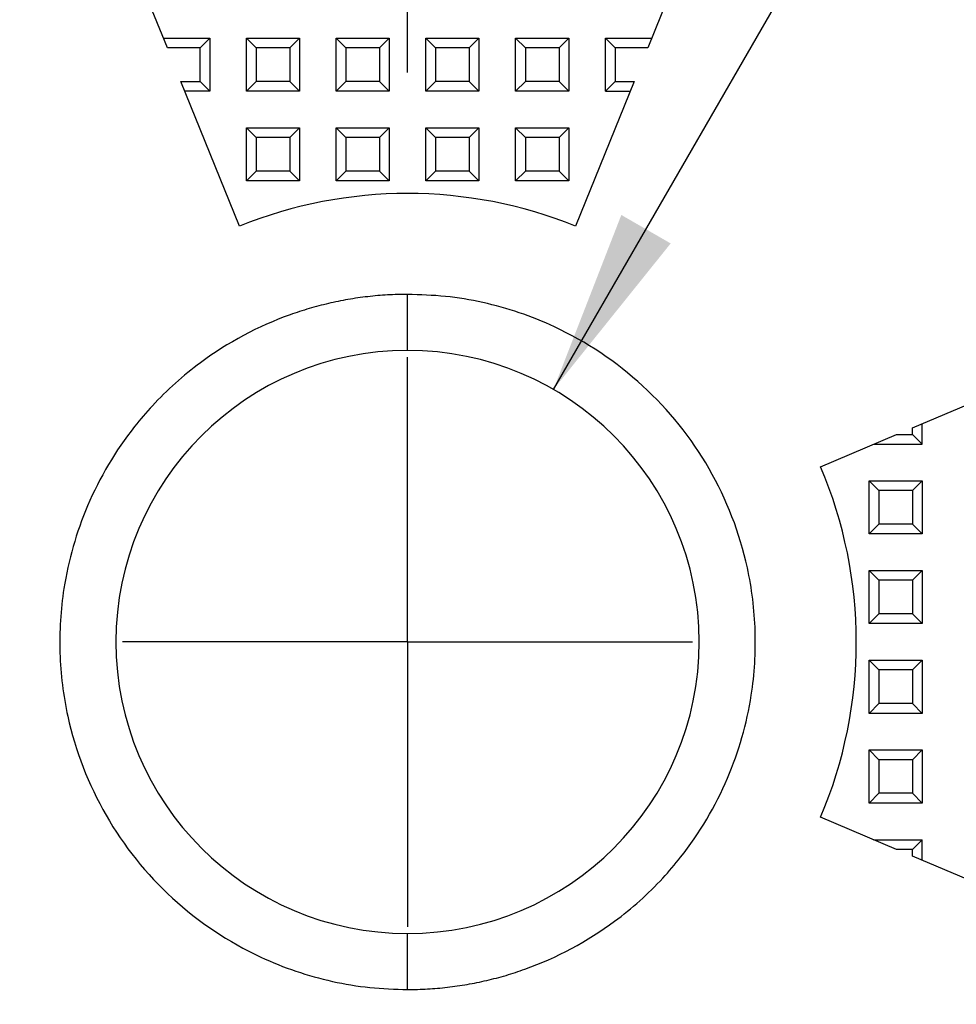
# Model space of a CAD drawing. Header units: millimetres. Extents: x 3 to 137, y 3 to 105.
# Tile 6 of 16: x 51 to 59, y 54 to 62. Entities that reach past the tile are written whole.
import ezdxf

# ---------------------------------------------------------------- set-up
doc = ezdxf.new("R2010")
doc.units = ezdxf.units.MM
doc.header["$LTSCALE"] = 0.5
doc.linetypes.add('SLD-Center', pattern=[19.05, 15.24, -1.27, 1.27, -1.27])
doc.linetypes.add('SLD-Solid', pattern=[0])
doc.layers.add('CENTER', color=40, linetype='SLD-Center')
doc.layers.add('DIMENSIONS', color=140, linetype='SLD-Solid', lineweight=25)
doc.styles.add('SLDTEXTSTYLE0', font='VERDANA.TTF')
doc.dimstyles.new('SLDDIMSTYLE0', dxfattribs={"dimtxt": 1.079004, "dimasz": 1.651, "dimexe": 0, "dimexo": 0.0625, "dimgap": 0.269751, "dimtad": 0, "dimtih": 1, "dimtoh": 1, "dimrnd": 1e-09, "dimzin": 4, "dimdsep": 46, "dimtxsty": 'SLDTEXTSTYLE0', "dimsah": 1, "dimcen": 0, "dimadec": 0, "dimazin": 1, "dimtfac": 1, "dimtofl": 0, "dimtmove": 0, "dimatfit": 3, "dimfxl": 0, "dimfrac": 2, "dimtolj": 1, "dimtzin": 12, "dimarcsym": 0})
doc.dimstyles.new('SLDDIMSTYLE1', dxfattribs={"dimtxt": 1.079004, "dimasz": 1.651, "dimexe": 0, "dimexo": 0.0625, "dimgap": 0.269751, "dimtad": 0, "dimtih": 1, "dimtoh": 1, "dimrnd": 1e-09, "dimzin": 12, "dimdsep": 46, "dimtxsty": 'SLDTEXTSTYLE0', "dimsah": 1, "dimcen": 0, "dimadec": 0, "dimazin": 3, "dimtfac": 1, "dimtofl": 0, "dimtmove": 0, "dimatfit": 3, "dimfxl": 0, "dimfrac": 2, "dimtolj": 1, "dimtzin": 12, "dimarcsym": 0})

# ---------------------------------------------------------------- blocks, each defined once
blk = doc.blocks.new('_D')
at = {"layer": 'DIMENSIONS'}
for p, q in [((41.2699, 78.5097), (40.9075, 78.5097)), ((40.9075, 78.5097), (40.9075, 76.7948)), ((44.4762, 78.5097), (44.8385, 78.5097)), ((44.8385, 78.5097), (44.8385, 76.7948)), ((48.4658, 78.5097), (45.2908, 78.5097)), ((50.3645, 71.3124), (48.4658, 78.5097)), ((40.9075, 76.7948), (41.2699, 76.7948)), ((44.8385, 76.7948), (44.4762, 76.7948))]:
    blk.add_line(p, q, dxfattribs=at)
blk.add_solid([(50.3645, 71.3124), (50.1889, 72.9736), (49.6977, 72.844)], dxfattribs=at)
at = {"layer": 'DIMENSIONS', "char_height": 1.05833, "attachment_point": 1, "style": 'SLDTEXTSTYLE0'}
for s, insert in [('%%c', (40.4553, 80.0955)), ('30.0', (42.0844, 80.0955)), ('1.18', (41.2699, 78.139))]:
    blk.add_mtext(s, dxfattribs=dict(at, insert=insert))
blk = doc.blocks.new('_D_1')
at = {"layer": 'DIMENSIONS'}
for p, q in [((55.4907, 59.0603), (66.7198, 78.5097)), ((66.7198, 78.5097), (69.8948, 78.5097)), ((70.6195, 78.5097), (70.2571, 78.5097)), ((70.2571, 78.5097), (70.2571, 76.7948)), ((73.8258, 78.5097), (74.1882, 78.5097)), ((74.1882, 78.5097), (74.1882, 76.7948)), ((70.2571, 76.7948), (70.6195, 76.7948)), ((74.1882, 76.7948), (73.8258, 76.7948))]:
    blk.add_line(p, q, dxfattribs=at)
blk.add_solid([(55.4907, 59.0603), (56.5361, 60.3631), (56.0962, 60.6171)], dxfattribs=at)
at = {"layer": 'DIMENSIONS', "char_height": 1.05833, "attachment_point": 1, "style": 'SLDTEXTSTYLE0'}
for s, insert in [('%%c', (70.2537, 80.0955)), ('5.2', (71.8828, 80.0955)), ('0.20', (70.6195, 78.139))]:
    blk.add_mtext(s, dxfattribs=dict(at, insert=insert))
blk = doc.blocks.new('SW_CENTERMARKSYMBOL_0')
at = {"layer": 'CENTER', "color": 0}
for p, q in [((0, 5.08), (0, 17.54)), ((0, 0), (0, 2.54)), ((0, 0), (-2.54, 0)), ((0, 0), (0, -2.54)), ((0, 0), (2.54, 0))]:
    blk.add_line(p, q, dxfattribs=at)

msp = doc.modelspace()

# ---------------------------------------------------------------- linework, layer by layer
for p, q in [((52.0493, 62.1086), (51.5241, 63.4086)), ((56.8572, 63.4086), (56.332, 62.1086)), ((52.0143, 62.1952), (52.4273, 62.1952)), ((52.4273, 62.1952), (52.3407, 62.1086)), ((52.4273, 62.1952), (52.4273, 61.722)), ((52.7541, 61.722), (52.7541, 62.1952)), ((52.7541, 62.1952), (53.2273, 62.1952)), ((52.8407, 62.1086), (52.7541, 62.1952)), ((53.2273, 62.1952), (53.1407, 62.1086)), ((53.2273, 62.1952), (53.2273, 61.722)), ((53.5541, 61.722), (53.5541, 62.1952)), ((53.5541, 62.1952), (54.0273, 62.1952)), ((53.6407, 62.1086), (53.5541, 62.1952)), ((54.0273, 62.1952), (53.9407, 62.1086)), ((54.0273, 62.1952), (54.0273, 61.722)), ((54.3541, 61.722), (54.3541, 62.1952)), ((54.3541, 62.1952), (54.8273, 62.1952)), ((54.4407, 62.1086), (54.3541, 62.1952)), ((54.8273, 62.1952), (54.7407, 62.1086)), ((54.8273, 62.1952), (54.8273, 61.722)), ((55.1541, 61.722), (55.1541, 62.1952)), ((55.1541, 62.1952), (55.6273, 62.1952)), ((55.2407, 62.1086), (55.1541, 62.1952)), ((55.6273, 62.1952), (55.5407, 62.1086)), ((55.6273, 62.1952), (55.6273, 61.722)), ((55.9541, 62.1952), (56.367, 62.1952)), ((55.9541, 61.722), (55.9541, 62.1952)), ((55.9541, 62.1952), (56.0407, 62.1086)), ((52.3407, 62.1086), (52.0493, 62.1086)), ((52.3407, 61.8086), (52.3407, 62.1086)), ((53.1407, 62.1086), (52.8407, 62.1086)), ((52.8407, 62.1086), (52.8407, 61.8086)), ((53.1407, 62.1086), (53.1407, 61.8086)), ((53.9407, 62.1086), (53.6407, 62.1086)), ((53.6407, 62.1086), (53.6407, 61.8086)), ((53.9407, 62.1086), (53.9407, 61.8086)), ((54.7407, 62.1086), (54.4407, 62.1086)), ((54.4407, 62.1086), (54.4407, 61.8086)), ((54.7407, 62.1086), (54.7407, 61.8086)), ((55.5407, 62.1086), (55.2407, 62.1086)), ((55.2407, 62.1086), (55.2407, 61.8086)), ((55.5407, 62.1086), (55.5407, 61.8086)), ((56.0407, 62.1086), (56.0407, 61.8086)), ((56.332, 62.1086), (56.0407, 62.1086)), ((52.1705, 61.8086), (52.3407, 61.8086)), ((52.6922, 60.5174), (52.1705, 61.8086)), ((52.3407, 61.8086), (52.4273, 61.722)), ((52.8407, 61.8086), (52.7541, 61.722)), ((53.1407, 61.8086), (52.8407, 61.8086)), ((53.1407, 61.8086), (53.2273, 61.722)), ((53.6407, 61.8086), (53.5541, 61.722)), ((53.9407, 61.8086), (53.6407, 61.8086)), ((53.9407, 61.8086), (54.0273, 61.722)), ((54.4407, 61.8086), (54.3541, 61.722)), ((54.7407, 61.8086), (54.4407, 61.8086)), ((54.7407, 61.8086), (54.8273, 61.722)), ((55.2407, 61.8086), (55.1541, 61.722)), ((55.5407, 61.8086), (55.2407, 61.8086)), ((55.5407, 61.8086), (55.6273, 61.722)), ((56.2108, 61.8086), (55.6891, 60.5174)), ((56.0407, 61.8086), (55.9541, 61.722)), ((56.0407, 61.8086), (56.2108, 61.8086)), ((52.4273, 61.722), (52.2055, 61.722)), ((53.2273, 61.722), (52.7541, 61.722)), ((54.0273, 61.722), (53.5541, 61.722)), ((54.8273, 61.722), (54.3541, 61.722)), ((55.6273, 61.722), (55.1541, 61.722)), ((55.9541, 61.722), (56.1758, 61.722)), ((52.7541, 61.3952), (53.2273, 61.3952)), ((52.7541, 60.922), (52.7541, 61.3952)), ((52.8407, 61.3086), (52.7541, 61.3952)), ((53.2273, 61.3952), (53.1407, 61.3086)), ((53.2273, 61.3952), (53.2273, 60.922)), ((53.5541, 60.922), (53.5541, 61.3952)), ((53.5541, 61.3952), (54.0273, 61.3952)), ((53.6407, 61.3086), (53.5541, 61.3952)), ((54.0273, 61.3952), (53.9407, 61.3086)), ((54.0273, 61.3952), (54.0273, 60.922)), ((54.3541, 61.3952), (54.8273, 61.3952)), ((54.3541, 60.922), (54.3541, 61.3952)), ((54.4407, 61.3086), (54.3541, 61.3952)), ((54.8273, 61.3952), (54.7407, 61.3086)), ((54.8273, 61.3952), (54.8273, 60.922)), ((55.1541, 60.922), (55.1541, 61.3952)), ((55.1541, 61.3952), (55.6273, 61.3952)), ((55.2407, 61.3086), (55.1541, 61.3952)), ((55.6273, 61.3952), (55.5407, 61.3086)), ((55.6273, 61.3952), (55.6273, 60.922)), ((53.1407, 61.3086), (52.8407, 61.3086)), ((52.8407, 61.3086), (52.8407, 61.0086)), ((53.1407, 61.3086), (53.1407, 61.0086)), ((53.9407, 61.3086), (53.6407, 61.3086)), ((53.6407, 61.3086), (53.6407, 61.0086)), ((53.9407, 61.3086), (53.9407, 61.0086)), ((54.7407, 61.3086), (54.4407, 61.3086)), ((54.4407, 61.3086), (54.4407, 61.0086)), ((54.7407, 61.3086), (54.7407, 61.0086)), ((55.2407, 61.3086), (55.2407, 61.0086)), ((55.5407, 61.3086), (55.2407, 61.3086)), ((55.5407, 61.3086), (55.5407, 61.0086)), ((52.8407, 61.0086), (52.7541, 60.922)), ((53.1407, 61.0086), (52.8407, 61.0086)), ((53.2273, 60.922), (53.1407, 61.0086)), ((53.6407, 61.0086), (53.5541, 60.922)), ((53.9407, 61.0086), (53.6407, 61.0086)), ((53.9407, 61.0086), (54.0273, 60.922)), ((54.4407, 61.0086), (54.3541, 60.922)), ((54.7407, 61.0086), (54.4407, 61.0086)), ((54.8273, 60.922), (54.7407, 61.0086)), ((55.2407, 61.0086), (55.1541, 60.922)), ((55.5407, 61.0086), (55.2407, 61.0086)), ((55.5407, 61.0086), (55.6273, 60.922)), ((53.2273, 60.922), (52.7541, 60.922)), ((54.0273, 60.922), (53.5541, 60.922)), ((54.8273, 60.922), (54.3541, 60.922)), ((55.6273, 60.922), (55.1541, 60.922)), ((58.6907, 58.7188), (59.1907, 58.931)), ((58.7773, 58.572), (58.7773, 58.7555)), ((58.6907, 58.6586), (58.6907, 58.7188)), ((57.8727, 58.3716), (58.549, 58.6586)), ((58.549, 58.6586), (58.6907, 58.6586)), ((58.6907, 58.6586), (58.7773, 58.572)), ((58.345, 58.572), (58.7773, 58.572)), ((58.3041, 58.2452), (58.7773, 58.2452)), ((58.3041, 57.772), (58.3041, 58.2452)), ((58.3907, 58.1586), (58.3041, 58.2452)), ((58.7773, 58.2452), (58.6907, 58.1586)), ((58.7773, 58.2452), (58.7773, 57.772)), ((58.3907, 58.1586), (58.3907, 57.8586)), ((58.6907, 58.1586), (58.3907, 58.1586)), ((58.6907, 58.1586), (58.6907, 57.8586)), ((58.3907, 57.8586), (58.3041, 57.772)), ((58.6907, 57.8586), (58.3907, 57.8586)), ((58.7773, 57.772), (58.6907, 57.8586)), ((58.7773, 57.772), (58.3041, 57.772)), ((58.3041, 57.4452), (58.7773, 57.4452)), ((58.3041, 56.972), (58.3041, 57.4452)), ((58.3041, 57.4452), (58.3907, 57.3586)), ((58.7773, 57.4452), (58.6907, 57.3586)), ((58.7773, 57.4452), (58.7773, 56.972)), ((58.3907, 57.3586), (58.3907, 57.0586)), ((58.6907, 57.3586), (58.3907, 57.3586)), ((58.6907, 57.3586), (58.6907, 57.0586)), ((58.3907, 57.0586), (58.3041, 56.972)), ((58.6907, 57.0586), (58.3907, 57.0586)), ((58.7773, 56.972), (58.6907, 57.0586)), ((58.7773, 56.972), (58.3041, 56.972)), ((58.3041, 56.6452), (58.7773, 56.6452)), ((58.3041, 56.172), (58.3041, 56.6452)), ((58.3907, 56.5586), (58.3041, 56.6452)), ((58.7773, 56.6452), (58.6907, 56.5586)), ((58.7773, 56.6452), (58.7773, 56.172)), ((58.6907, 56.5586), (58.3907, 56.5586)), ((58.3907, 56.5586), (58.3907, 56.2586)), ((58.6907, 56.5586), (58.6907, 56.2586)), ((58.3907, 56.2586), (58.3041, 56.172)), ((58.6907, 56.2586), (58.3907, 56.2586)), ((58.7773, 56.172), (58.6907, 56.2586)), ((58.7773, 56.172), (58.3041, 56.172)), ((58.3041, 55.8452), (58.7773, 55.8452)), ((58.3041, 55.372), (58.3041, 55.8452)), ((58.3041, 55.8452), (58.3907, 55.7586)), ((58.7773, 55.8452), (58.6907, 55.7586)), ((58.7773, 55.8452), (58.7773, 55.372)), ((58.6907, 55.7586), (58.3907, 55.7586)), ((58.3907, 55.7586), (58.3907, 55.4586)), ((58.6907, 55.7586), (58.6907, 55.4586)), ((58.3907, 55.4586), (58.3041, 55.372)), ((58.6907, 55.4586), (58.3907, 55.4586)), ((58.7773, 55.372), (58.6907, 55.4586)), ((58.7773, 55.372), (58.3041, 55.372)), ((58.549, 54.9586), (57.8727, 55.2457)), ((58.345, 55.0452), (58.7773, 55.0452)), ((58.7773, 55.0452), (58.6907, 54.9586)), ((58.7773, 54.8617), (58.7773, 55.0452)), ((58.6907, 54.9586), (58.549, 54.9586)), ((58.6907, 54.8985), (58.6907, 54.9586)), ((59.1907, 54.6863), (58.6907, 54.8985))]:
    msp.add_line(p, q)
at = {"flags": 128}
for points in [[(54.1907, 59.4086), (54.1907, 59.4182), (54.1907, 59.4467), (54.1907, 59.4929), (54.1907, 59.5551), (54.1907, 59.6308), (54.1907, 59.7173), (54.1907, 59.8111), (54.1907, 59.9086)], [(54.1907, 53.7086), (54.1907, 53.8062), (54.1907, 53.9), (54.1907, 53.9864), (54.1907, 54.0622), (54.1907, 54.1244), (54.1907, 54.1706), (54.1907, 54.199), (54.1907, 54.2086)]]:
    msp.add_lwpolyline(points, dxfattribs=at)
for radius, start, end in [(15, 90, 270), (15, 270, 90), (13.75, 90, 270), (4, 68, 112), (2.6, 90, 270), (2.6, 270, 90), (4, 337, 23)]:
    msp.add_arc((54.1907, 56.8086), radius, start, end)
for points, knots in [([(54.1907, 70.5586), (54.2991, 70.5579), (54.5159, 70.5564), (54.8409, 70.5445), (55.1656, 70.5255), (55.4897, 70.4987), (55.8131, 70.4643), (56.138, 70.4221), (56.5657, 70.3557), (57.2045, 70.2329), (58.5261, 69.8973), (60.3733, 69.1735), (62.2945, 67.9858), (63.8856, 66.6211), (65.2161, 65.1148), (66.2761, 63.4611), (67.0452, 61.7846), (67.4684, 60.4561), (67.7112, 59.3596), (67.888, 58.2333), (67.9582, 57.0925), (67.9231, 55.953), (67.8173, 54.8178), (67.6061, 53.7033), (67.2973, 52.6237), (66.9296, 51.5807), (66.3652, 50.3508), (65.6705, 49.2083), (65.0538, 48.3668), (64.1117, 47.2235), (62.5625, 45.7843), (60.3244, 44.4193), (58.1716, 43.59), (56.6709, 43.2648), (55.7048, 43.1385), (55.1786, 43.0893), (54.6385, 43.0621), (54.3126, 43.0596), (54.1907, 43.0586)], [0, 0, 0, 0, 0.007534, 0.015068, 0.022603, 0.030137, 0.037671, 0.045205, 0.052906, 0.067747, 0.090398, 0.147613, 0.204829, 0.246519, 0.292916, 0.344018, 0.382426, 0.420823, 0.44067, 0.460436, 0.500019, 0.519866, 0.539633, 0.579215, 0.598465, 0.617641, 0.656037, 0.692273, 0.710364, 0.728511, 0.795206, 0.856107, 0.909635, 0.954804, 0.962435, 0.977346, 0.991527, 1, 1, 1, 1]), ([(54.1907, 59.9086), (54.1314, 59.9076), (54.0127, 59.9057), (53.8354, 59.8898), (53.6592, 59.8645), (53.4848, 59.829), (53.3127, 59.7835), (52.9127, 59.653), (52.416, 59.3876), (51.9854, 59.0011), (51.629, 58.5852), (51.3138, 58.052), (51.1128, 57.3521), (51.0806, 56.8074), (51.1094, 56.4267), (51.1946, 55.9275), (51.461, 55.2383), (52.0615, 54.4883), (52.6909, 54.0682), (53.1934, 53.8666), (53.5192, 53.7762), (53.8529, 53.7191), (54.0781, 53.7121), (54.1907, 53.7086)], [0, 0, 0, 0, 0.018306, 0.036612, 0.054918, 0.073224, 0.091531, 0.109837, 0.203106, 0.262391, 0.287519, 0.372091, 0.451088, 0.510043, 0.539519, 0.568802, 0.666223, 0.763637, 0.861052, 0.89579, 0.930527, 0.965264, 1, 1, 1, 1]), ([(54.1907, 53.7086), (54.25, 53.7096), (54.3686, 53.7116), (54.5459, 53.7275), (54.7221, 53.7527), (54.8965, 53.7883), (55.0686, 53.8337), (55.4686, 53.9643), (55.9654, 54.2296), (56.396, 54.6162), (56.7524, 55.0321), (57.0675, 55.5653), (57.2685, 56.2652), (57.3007, 56.8098), (57.2719, 57.1905), (57.1867, 57.6897), (56.9204, 58.3789), (56.3198, 59.1289), (55.6905, 59.5491), (55.188, 59.7506), (54.8621, 59.8411), (54.5284, 59.8981), (54.3032, 59.9051), (54.1907, 59.9086)], [0, 0, 0, 0, 0.018306, 0.036612, 0.054918, 0.073224, 0.091531, 0.109837, 0.203106, 0.262391, 0.287519, 0.372091, 0.451088, 0.510043, 0.539519, 0.568802, 0.666223, 0.763637, 0.861052, 0.89579, 0.930527, 0.965264, 1, 1, 1, 1])]:
    msp.add_open_spline(points, degree=3, knots=knots)

# ---------------------------------------------------------------- block references
at = {"layer": 'CENTER'}
msp.add_blockref('SW_CENTERMARKSYMBOL_0', (54.1907, 56.8086), dxfattribs=at)

# ---------------------------------------------------------------- dimensions: what is measured, and where the dimension line sits
at = {"layer": 'DIMENSIONS'}
for p1, p2, dimstyle, picture, middle in [((58.0169, 42.3048), (50.3645, 71.3124), 'SLDDIMSTYLE0', '_D', (42.873, 78.5097)), ((52.8907, 54.557), (55.4907, 59.0603), 'SLDDIMSTYLE1', '_D_1', (72.2226, 78.5097))]:
    dim = msp.add_diameter_dim_2p(p1=p1, p2=p2, dimstyle=dimstyle, dxfattribs=at)
    dim.commit()
    dim.dimension.update_dxf_attribs({"geometry": picture, "text_midpoint": middle, "dimtype": 163})

doc.saveas('drawing.dxf')
